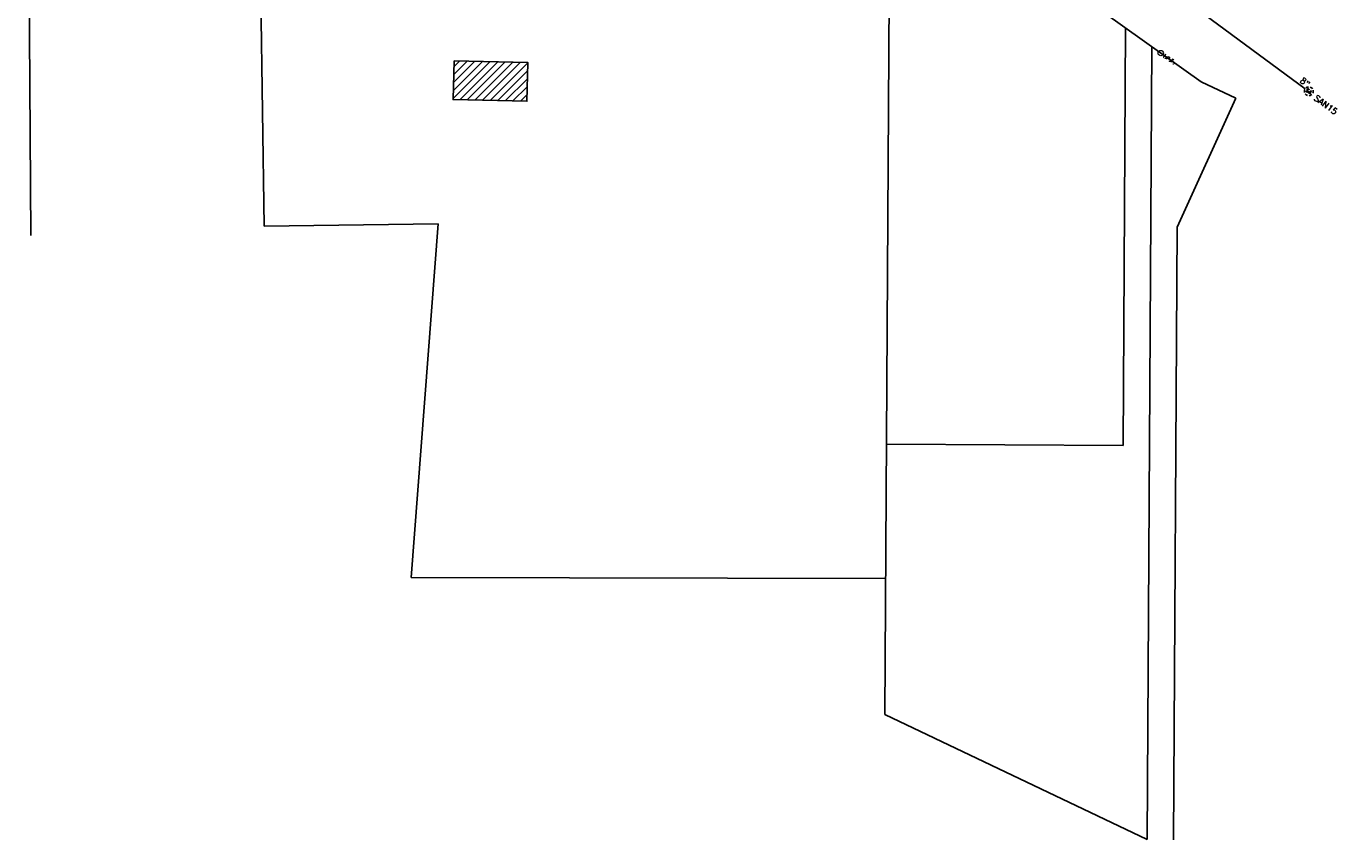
# Model space of a CAD drawing. Extents: x 2300122 to 2305194, y 360020 to 364238.
# Tile 26 of 93: x 2302640 to 2303236, y 360371 to 360741. Entities that reach past the tile are written whole.
import ezdxf

# ---------------------------------------------------------------- set-up
doc = ezdxf.new("R2010")
doc.units = 0
doc.header["$LTSCALE"] = 20
doc.header["$MEASUREMENT"] = 0
doc.linetypes.add('rowex', pattern=[0])
doc.linetypes.add('sanex', pattern=[0])
for name, color, linetype in [('BD_X_Building', 231, 'Continuous'), ('DV_X_Property_Line', 7, 'Continuous'), ('RW_X_Fee_RW', 6, 'rowex'), ('SV_X_Mon_Cells_Found', 7, 'Continuous'), ('UT_X_Sanitary_Cells', 3, 'Continuous'), ('UT_X_Sanitary_Line', 3, 'sanex'), ('UT_X_Sanitary_Text', 7, 'Continuous')]:
    doc.layers.add(name, color=color, linetype=linetype)
doc.styles.add('Simplex Normal (0.14)', font='Simplex.shx')

# ---------------------------------------------------------------- blocks, each defined once
blk = doc.blocks.new('smh')
at = {"linetype": 'Continuous', "flags": 128}
for points in [[(-0.33, 0.69), (-0.36, 0.71), (-0.4, 0.74), (-0.51, 0.78), (-0.65, 0.8), (-0.75, 0.8), (-0.79, 0.8), (-0.95, 0.76), (-1.09, 0.69), (-1.18, 0.59), (-1.2, 0.49), (-1.2, 0.41), (-1.18, 0.31), (-1.08, 0.22), (-0.38, -0.16), (-0.32, -0.21), (-0.29, -0.26), (-0.27, -0.33), (-0.27, -0.41), (-0.28, -0.48), (-0.29, -0.53), (-0.32, -0.6), (-0.34, -0.65), (-0.37, -0.69), (-0.41, -0.72), (-0.45, -0.75), (-0.5, -0.77), (-0.53, -0.79), (-0.65, -0.8), (-0.82, -0.8), (-0.94, -0.77), (-1.1, -0.69), (-1.2, -0.61)], [(0.21, -0.8), (0.71, 0.8), (1.2, -0.8)], [(1.08, -0.42), (0.34, -0.42)]]:
    blk.add_lwpolyline(points, dxfattribs=at)
at = {"linetype": 'Continuous'}
for start, end in [(130.0806, 170.07213), (70.05767, 110.10608), (10.01689, 50.03919), (190.01689, 230.03919), (250.05767, 290.04731), (310.01144, 350.02638)]:
    blk.add_arc((0, 0), 2, start, end, dxfattribs=at)
blk = doc.blocks.new('ODOT SANITARY MANHOLE')
blk.add_blockref('smh', (0, 0))
blk = doc.blocks.new('IPF')
at = {"layer": 'SV_X_Mon_Cells_Found', "color": 7, "linetype": 'Continuous', "lineweight": 0, "flags": 128}
for points in [[(0.101, 0.04), (0.118, 0.04)], [(0.11, -0.04), (0.11, 0.04)], [(0.188, -0.04), (0.188, 0.04), (0.214, 0.04), (0.217, 0.039), (0.221, 0.038), (0.223, 0.037), (0.224, 0.036), (0.226, 0.032), (0.228, 0.029), (0.229, 0.024), (0.229, 0.017), (0.229, 0.014), (0.227, 0.01), (0.225, 0.006), (0.223, 0.004), (0.221, 0.003), (0.219, 0.002), (0.214, 0.001), (0.188, 0.001)], [(0.338, 0.04), (0.3, 0.04), (0.3, -0.04)], [(0.3, 0.001), (0.327, 0.001)], [(0.101, -0.04), (0.118, -0.04)], [(0.157, -0.029), (0.16, -0.029), (0.162, -0.031), (0.164, -0.033), (0.164, -0.036), (0.162, -0.039), (0.16, -0.04), (0.157, -0.04), (0.156, -0.039), (0.154, -0.036), (0.154, -0.033), (0.156, -0.031), (0.157, -0.029)], [(0.27, -0.029), (0.273, -0.029), (0.274, -0.031), (0.276, -0.033), (0.276, -0.036), (0.274, -0.039), (0.273, -0.04), (0.27, -0.04), (0.268, -0.039), (0.267, -0.036), (0.267, -0.033), (0.268, -0.031), (0.27, -0.029)], [(0.377, -0.029), (0.38, -0.029), (0.382, -0.031), (0.383, -0.033), (0.383, -0.036), (0.382, -0.039), (0.38, -0.04), (0.377, -0.04), (0.376, -0.039), (0.374, -0.036), (0.374, -0.033), (0.376, -0.031), (0.377, -0.029)]]:
    blk.add_lwpolyline(points, dxfattribs=at)
at = {"layer": 'SV_X_Mon_Cells_Found', "color": 7, "linetype": 'Continuous', "lineweight": 0}
blk.add_circle((0, 0), 0.06, dxfattribs=at)

msp = doc.modelspace()

# ---------------------------------------------------------------- hatches: boundary and pattern name
at = {"layer": 'BD_X_Building'}
h = msp.add_hatch(dxfattribs=at)
h.set_pattern_fill('ANSI31', color=256, scale=20)
h.paths.add_polyline_path([(2302834.29, 360725.72), (2302867.81, 360724.95), (2302867.41, 360707.3), (2302833.89, 360708.07)])

# ---------------------------------------------------------------- linework, layer by layer
msp.add_lwpolyline([(2302834.29, 360725.72), (2302867.81, 360724.95), (2302867.41, 360707.3), (2302833.89, 360708.07)], close=True, dxfattribs=at)
at = {"layer": 'DV_X_Property_Line'}
for p, q in [((2302747.93, 360650.51), (2302745.35, 360830.49)), ((2303032.53, 360817.07), (2303030.27, 360428.43)), ((2303139.62, 360740.71), (2303138.52, 360550.72)), ((2303151.57, 360732.19), (2303149.48, 360371.46)), ((2302827.1, 360651.5), (2302747.93, 360650.51)), ((2302814.76, 360490.73), (2302827.1, 360651.5)), ((2303163.1, 360649.97), (2303161.48, 360371.39)), ((2303030.63, 360490.23), (2302814.76, 360490.73))]:
    msp.add_line(p, q, dxfattribs=at)
for points in [[(2303189.85, 360708.74), (2303163.1, 360649.97)], [(2303138.52, 360550.72), (2303030.99, 360551.34)], [(2303030.27, 360428.43), (2303149.48, 360371.46)]]:
    msp.add_lwpolyline(points, dxfattribs=at)
at = {"layer": 'RW_X_Fee_RW'}
msp.add_lwpolyline([(2302641.86, 360646.26), (2302639.75, 360966.91)], dxfattribs=at)
at = {"layer": 'RW_X_Fee_RW', "flags": 128}
msp.add_lwpolyline([(2302804.72, 360968.29), (2302979.65, 360854.49, -0.010662), (2302988.43, 360848.51), (2303174.05, 360716.17), (2303189.85, 360708.74)], format="xyb", dxfattribs=at)
at = {"layer": 'UT_X_Sanitary_Line', "flags": 128}
msp.add_lwpolyline([(2302990.3, 360883.58), (2303221.42, 360713.02)], dxfattribs=at)

# ---------------------------------------------------------------- block references
at = {"layer": 'SV_X_Mon_Cells_Found', "xscale": 20, "yscale": 20, "zscale": 20, "rotation": 324.5125771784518}
msp.add_blockref('IPF', (2303155.66, 360729.24), dxfattribs=at)
at = {"layer": 'UT_X_Sanitary_Cells', "rotation": 323.5724357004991}
msp.add_blockref('ODOT SANITARY MANHOLE', (2303223.03, 360711.83), dxfattribs=at)

# ---------------------------------------------------------------- texts
at = {"layer": 'UT_X_Sanitary_Text', "char_height": 2.8, "attachment_point": 5, "rotation": 323.57244, "style": 'Simplex Normal (0.14)'}
for s, insert in [('8"', (2303221.29, 360715.97)), ('SAN15', (2303230.73, 360705.7))]:
    msp.add_mtext(s, dxfattribs=dict(at, insert=insert))

doc.saveas('drawing.dxf')
